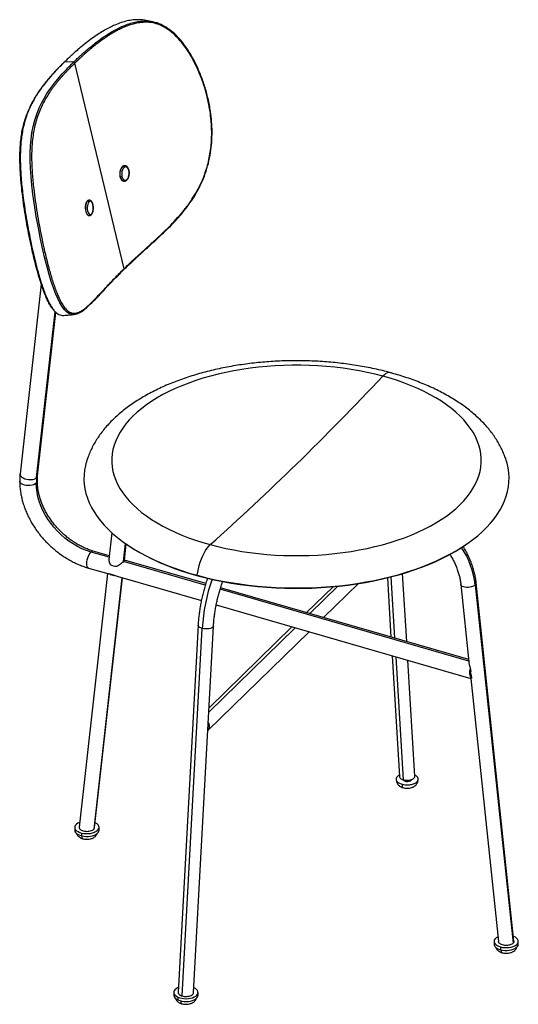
# Paper-space layout '_Trimetric' of a CAD drawing. Header units: millimetres. Extents: x -251 to 201, y -106 to 785.
import ezdxf

# ---------------------------------------------------------------- set-up
doc = ezdxf.new("R2010")
doc.units = ezdxf.units.MM

psp = doc.layouts.new('_Trimetric')

# ---------------------------------------------------------------- linework, layer by layer
at = {"color": 7, "linetype": 'Continuous', "lineweight": 25}
for p, q in [((-130.45, 783.21), (-130.76, 783.29)), ((-130.76, 783.26), (-130.47, 783.19)), ((-130.13, 783.11), (-128.38, 782.68)), ((-210.38, 746.73), (-213.78, 743.36)), ((-210.34, 746.77), (-210.38, 746.73)), ((-201.97, 746.59), (-210.13, 746.84)), ((-156.18, 559.69), (-200.9, 745.67)), ((-155.28, 652.95), (-155.68, 652.98)), ((-159.47, 642.85), (-159.84, 642.88)), ((-156.66, 639.01), (-156.26, 638.98)), ((-189.2, 621.02), (-189.65, 621.02)), ((-187.73, 621.82), (-188.17, 621.82)), ((-188.07, 607.82), (-187.63, 607.82)), ((-231.16, 545.89), (-250.35, 374.23)), ((-235.36, 370.71), (-218.6, 520.7)), ((-234.44, 372.45), (-217.94, 520.15)), ((-167.13, 320.77), (-169.84, 296.5)), ((-169.6, 298.61), (-186.1, 303.37)), ((-169.44, 300.03), (-184.01, 304.23)), ((-156.57, 294.84), (-154.76, 311.01)), ((-155.82, 295.87), (-154.17, 310.6)), ((-153.78, 310.33), (-152.98, 309.78)), ((152.98, 309.78), (153.78, 310.33)), ((-82.58, 273.48), (-156.57, 294.84)), ((-82.18, 274.84), (-155.8, 296.09)), ((-188.45, 288.86), (-170.98, 283.82)), ((-171.25, 283.89), (-196.89, 54.4)), ((-158.21, 280.13), (-183.65, 52.48)), ((-182.85, 53.95), (-157.6, 279.95)), ((-169.71, 283.8), (-164.09, 282.18)), ((-161.52, 281.09), (-86.19, 259.34)), ((-89.37, 281.88), (-89.84, 282.28)), ((82.29, 280.05), (85.54, 226.42)), ((89.14, 225.38), (85.77, 280.93)), ((99.81, 222.29), (96.09, 283.8)), ((156.12, 204.57), (-69.13, 269.6)), ((155.96, 206.09), (-68.73, 270.95)), ((33.05, 271.96), (9.02, 248.51)), ((37.35, 272.38), (12.01, 247.64)), ((24.49, 244.04), (56, 274.79)), ((148.81, 273.91), (156.5, 200.94)), ((161.93, 273.59), (196.1, -50.72)), ((196.89, -48.85), (162.74, 275.37)), ((-72.7, 255.45), (157.87, 188.88)), ((-89.19, 237.12), (-107.2, -95.13)), ((-103.48, -98.43), (-85.45, 234.2)), ((-93.19, -95.3), (-75.21, 236.37)), ((-1.16, 234.79), (-79.44, 158.39)), ((-4.15, 235.65), (-79.22, 162.38)), ((-80.34, 141.73), (11.32, 231.19)), ((86.57, 209.47), (93.19, 100.23)), ((96.91, 97.16), (90.16, 208.43)), ((107.2, 100.49), (100.84, 205.34)), ((157.36, 198.74), (157.72, 195.35)), ((157.77, 188.91), (182.85, -49.21)), ((158.04, 192.28), (158.4, 188.89)), ((98.33, 96.9), (98.33, 95.97)), ((-200.87, 54.17), (-200.87, 51.6)), ((-178.87, 51.6), (-178.87, 54.17)), ((-194.6, 49.06), (-194.6, 46.49)), ((178.87, -49.03), (178.87, -51.6)), ((200.87, -51.6), (200.87, -49.03)), ((184.74, -54.04), (184.74, -56.61)), ((-111.19, -95.22), (-111.19, -97.79)), ((-89.19, -97.79), (-89.19, -95.22)), ((-107.44, -99.48), (-107.44, -102.05))]:
    psp.add_line(p, q, dxfattribs=at)
at = {"color": 7, "linetype": 'Continuous', "lineweight": 25, "flags": 128}
for points in [[(-201.47, 518.38), (-201.63, 518.35), (-203.93, 518.49), (-206.13, 519.27), (-208.24, 520.69), (-210.3, 522.74), (-212.31, 525.43), (-214.29, 528.75), (-216.26, 532.7), (-218.2, 537.28), (-220.14, 542.47), (-222.08, 548.26), (-224, 554.61), (-225.91, 561.51), (-227.79, 568.89), (-229.64, 576.71), (-231.78, 586.55), (-233.8, 596.74), (-235.66, 607.07), (-237.29, 617.33), (-238.68, 627.35), (-239.62, 635.42), (-240.34, 643.16), (-240.84, 650.56), (-241.1, 657.62), (-241.12, 664.34), (-240.89, 670.76), (-240.39, 676.9), (-239.61, 682.83), (-238.51, 688.57), (-237.08, 694.19), (-235.26, 699.76), (-233.01, 705.33), (-231, 709.55), (-228.67, 713.85), (-225.97, 718.28), (-222.85, 722.88), (-219.21, 727.72), (-214.91, 732.94), (-212.13, 736.08), (-208.98, 739.5), (-208.08, 740.44), (-207.14, 741.41), (-206.14, 742.44), (-205.08, 743.51), (-203.75, 744.85), (-201.97, 746.59), (-201.97, 746.59)], [(-155.69, 652.98), (-155.9, 652.98), (-156.79, 652.79), (-157.65, 652.25), (-158.43, 651.4), (-159.11, 650.28), (-159.63, 648.94), (-159.99, 647.46), (-160.15, 645.9), (-160.11, 644.35), (-159.88, 642.88)], [(-159.47, 642.85), (-159.7, 644.32), (-159.74, 645.88), (-159.57, 647.43), (-159.22, 648.92), (-158.7, 650.25), (-158.02, 651.37), (-157.24, 652.22), (-156.38, 652.76), (-155.49, 652.95), (-155.32, 652.95)], [(-151.78, 648.58), (-152.21, 649.87), (-152.83, 650.9), (-153.6, 651.59), (-154.45, 651.89), (-155.34, 651.78), (-156.2, 651.27), (-156.98, 650.4), (-157.62, 649.22), (-158.08, 647.81), (-158.32, 646.28), (-158.33, 644.72), (-158.12, 643.24)], [(-159.88, 642.88), (-159.46, 641.57), (-158.88, 640.48), (-158.16, 639.66), (-157.34, 639.16), (-156.67, 639.01)], [(-158.12, 643.24), (-157.68, 641.94), (-157.06, 640.92), (-156.3, 640.23), (-155.44, 639.93), (-154.55, 640.04), (-153.69, 640.55), (-152.91, 641.42), (-152.28, 642.6), (-151.82, 644), (-151.58, 645.54), (-151.56, 647.1), (-151.78, 648.58)], [(-189.65, 621.02), (-190.24, 620.14), (-190.72, 619), (-191.07, 617.64), (-191.28, 616.15), (-191.33, 614.58), (-191.21, 613.03), (-190.95, 611.57), (-190.54, 610.27), (-190.01, 609.2), (-189.38, 608.41), (-188.69, 607.94), (-188.07, 607.82)], [(-187.61, 607.82), (-188.25, 607.95), (-188.94, 608.42), (-189.56, 609.2), (-190.09, 610.28), (-190.5, 611.57), (-190.77, 613.03), (-190.88, 614.59), (-190.84, 616.15), (-190.63, 617.64), (-190.28, 619), (-189.79, 620.14), (-189.2, 621.02)], [(-188.1, 620.14), (-188.68, 619.24), (-189.13, 618.04), (-189.42, 616.62), (-189.54, 615.07), (-189.47, 613.51), (-189.21, 612.04), (-188.79, 610.76), (-188.23, 609.76), (-187.58, 609.1), (-186.87, 608.83), (-186.16, 608.97), (-185.49, 609.51)], [(-185.49, 609.51), (-184.91, 610.41), (-184.45, 611.62), (-184.16, 613.04), (-184.05, 614.58), (-184.12, 616.14), (-184.37, 617.61), (-184.79, 618.89), (-185.35, 619.9), (-186, 620.55), (-186.71, 620.82), (-187.43, 620.68), (-188.1, 620.14)], [(78.09, 462.49), (71.17, 464.26), (64.1, 465.87), (56.9, 467.31), (49.57, 468.58), (42.14, 469.67), (34.61, 470.59), (27.01, 471.32), (19.36, 471.87), (11.66, 472.24), (3.94, 472.42), (-3.79, 472.43), (-11.51, 472.24), (-19.21, 471.88), (-26.86, 471.33), (-34.46, 470.6), (-41.99, 469.69), (-49.43, 468.6), (-56.76, 467.34), (-63.96, 465.9), (-71.04, 464.3), (-77.96, 462.52), (-84.71, 460.59), (-91.29, 458.49), (-97.67, 456.25), (-103.84, 453.85), (-109.79, 451.31), (-115.5, 448.63), (-120.97, 445.81), (-126.18, 442.87), (-131.12, 439.81), (-135.78, 436.63), (-140.15, 433.35), (-144.23, 429.97), (-147.99, 426.49), (-151.44, 422.92), (-154.56, 419.28), (-157.36, 415.57), (-159.82, 411.8), (-161.94, 407.97), (-163.71, 404.09), (-165.14, 400.18), (-166.21, 396.24), (-166.92, 392.27), (-167.28, 388.3), (-167.29, 384.32), (-166.93, 380.34), (-166.22, 376.37), (-165.16, 372.43), (-163.74, 368.52), (-161.98, 364.64), (-159.86, 360.81), (-157.41, 357.04), (-154.62, 353.32), (-151.5, 349.68), (-148.06, 346.12), (-144.3, 342.64), (-140.24, 339.25), (-135.87, 335.97), (-131.21, 332.79), (-126.28, 329.72), (-121.07, 326.78), (-115.61, 323.96), (-109.9, 321.28), (-103.96, 318.73), (-97.79, 316.33), (-91.41, 314.08), (-84.84, 311.99), (-78.09, 310.05)], [(85.07, 465.6), (84.95, 465.63), (83.7, 465.74), (82.36, 465.47), (80.97, 464.83), (79.54, 463.83), (78.09, 462.49)], [(-78.09, 310.05), (-71.17, 308.27), (-64.1, 306.66), (-56.9, 305.22), (-49.57, 303.95), (-42.14, 302.86), (-34.61, 301.95), (-27.01, 301.22), (-19.36, 300.66), (-11.66, 300.3), (-3.94, 300.11), (3.79, 300.11), (11.51, 300.29), (19.21, 300.66), (26.86, 301.2), (34.46, 301.93), (41.99, 302.84), (49.43, 303.93), (56.76, 305.19), (63.96, 306.63), (71.04, 308.24), (77.96, 310.01), (84.71, 311.95), (91.29, 314.04), (97.67, 316.29), (103.84, 318.69), (109.79, 321.23), (115.5, 323.91), (120.97, 326.72), (126.18, 329.66), (131.12, 332.73), (135.78, 335.9), (140.15, 339.19), (144.23, 342.57), (147.99, 346.05), (151.44, 349.61), (154.56, 353.25), (157.36, 356.96), (159.82, 360.74), (161.94, 364.57), (163.71, 368.44), (165.14, 372.35), (166.21, 376.3), (166.92, 380.26), (167.28, 384.24), (167.29, 388.22), (166.93, 392.2), (166.22, 396.16), (165.16, 400.1), (163.74, 404.02), (161.98, 407.89), (159.86, 411.72), (157.41, 415.5), (154.62, 419.21), (151.5, 422.85), (148.06, 426.42), (144.3, 429.9), (140.24, 433.28), (135.87, 436.57), (131.21, 439.75), (126.28, 442.81), (121.07, 445.75), (115.61, 448.57), (109.9, 451.25), (103.96, 453.8), (97.79, 456.2), (91.41, 458.45), (84.84, 460.55), (78.09, 462.49)], [(-190.35, 384.74), (-191.12, 381.81), (-191.93, 377.57), (-192.39, 373.31), (-192.49, 369.04), (-192.24, 364.78), (-191.62, 360.52), (-190.66, 356.28), (-189.34, 352.07), (-187.67, 347.89), (-185.65, 343.76), (-183.29, 339.67), (-180.59, 335.63), (-177.55, 331.66), (-174.19, 327.77), (-170.5, 323.94), (-166.5, 320.21), (-162.19, 316.57), (-157.58, 313.02), (-152.67, 309.58), (-147.49, 306.26), (-142.03, 303.05), (-136.31, 299.96), (-130.33, 297.01), (-124.12, 294.19), (-117.67, 291.51), (-111.01, 288.97), (-104.14, 286.59), (-97.08, 284.36), (-89.84, 282.28)], [(-89.84, 282.28), (-82.43, 280.37), (-74.87, 278.63), (-67.17, 277.06), (-59.35, 275.65), (-51.42, 274.43), (-43.39, 273.38), (-35.28, 272.5), (-27.1, 271.81), (-18.88, 271.3), (-10.62, 270.98), (-2.34, 270.83), (5.94, 270.87), (14.21, 271.09), (22.46, 271.5), (30.67, 272.09), (38.81, 272.86), (46.89, 273.81), (54.88, 274.94), (62.76, 276.24), (70.54, 277.72), (78.18, 279.37), (85.67, 281.18), (93.01, 283.16), (100.17, 285.31), (107.15, 287.6), (113.93, 290.05), (120.5, 292.65), (126.85, 295.4), (132.96, 298.27), (138.83, 301.29), (144.44, 304.43), (149.78, 307.69), (154.84, 311.06), (159.62, 314.55), (164.1, 318.14), (168.28, 321.82), (172.14, 325.6), (175.69, 329.45), (178.91, 333.38), (181.8, 337.38), (184.36, 341.44), (186.57, 345.55), (188.44, 349.71), (189.96, 353.9), (191.12, 358.12), (191.93, 362.37), (192.39, 366.63), (192.49, 370.9), (192.24, 375.16), (191.62, 379.42), (190.66, 383.65), (190.36, 384.7)], [(-235.63, 365.68), (-236.64, 364.92), (-237.96, 364.29), (-239.51, 363.83), (-241.22, 363.56), (-243, 363.49), (-244.78, 363.62), (-246.44, 363.96), (-247.92, 364.48), (-249.14, 365.16), (-250.04, 365.95), (-250.57, 366.84), (-250.71, 367.61)], [(-250.35, 374.23), (-250.35, 374.13), (-250.22, 373.13), (-249.7, 372.13), (-248.81, 371.2), (-247.6, 370.38), (-246.13, 369.7), (-244.47, 369.21), (-242.71, 368.92), (-240.93, 368.85), (-239.22, 369.02), (-237.68, 369.39), (-236.37, 369.97), (-235.36, 370.71)], [(-186.1, 303.37), (-190.22, 304.72), (-194.3, 306.39), (-198.32, 308.36), (-202.25, 310.62), (-206.07, 313.16), (-209.74, 315.96), (-213.26, 318.99), (-216.59, 322.25), (-219.71, 325.71), (-222.59, 329.34), (-225.23, 333.13), (-227.6, 337.04), (-229.69, 341.05), (-231.48, 345.13), (-232.96, 349.26), (-234.13, 353.41), (-234.96, 357.55), (-235.47, 361.65), (-235.63, 365.68)], [(-235.36, 370.71), (-234.7, 371.59), (-234.44, 372.45)], [(-188.45, 288.86), (-188.65, 288.94), (-189.22, 289.44), (-189.64, 290.3), (-189.89, 291.48), (-189.96, 292.9), (-189.84, 294.51), (-189.54, 296.22), (-189.07, 297.95), (-188.46, 299.61), (-187.73, 301.11), (-186.94, 302.39), (-186.1, 303.37)], [(-152.98, 309.78), (-151.88, 309.04), (-146.72, 305.73), (-141.29, 302.54), (-135.6, 299.47), (-129.66, 296.53), (-123.47, 293.72), (-117.06, 291.06), (-110.43, 288.53), (-103.6, 286.16), (-96.58, 283.94), (-89.37, 281.88)], [(-89.84, 282.28), (-89.41, 285.24), (-88.81, 288.25), (-88.05, 291.25), (-87.14, 294.21), (-86.11, 297.07), (-84.95, 299.8), (-83.7, 302.35), (-82.36, 304.69), (-80.97, 306.77), (-79.54, 308.56), (-78.09, 310.05)], [(-89.37, 281.88), (-82, 279.98), (-74.48, 278.25), (-66.82, 276.68), (-59.04, 275.29), (-51.15, 274.07), (-43.16, 273.02), (-35.09, 272.15), (-26.96, 271.47), (-18.78, 270.96), (-10.56, 270.63), (-2.33, 270.49), (5.91, 270.53), (14.14, 270.75), (22.34, 271.16), (30.51, 271.74), (38.61, 272.51), (46.64, 273.45), (54.59, 274.58), (62.44, 275.87), (70.17, 277.34), (77.77, 278.98), (85.23, 280.79), (92.53, 282.76), (99.65, 284.89), (106.6, 287.18), (113.34, 289.61), (119.88, 292.2), (126.19, 294.93), (132.27, 297.79), (138.11, 300.79), (143.69, 303.91), (149, 307.16), (152.98, 309.78)], [(161.93, 273.59), (161.05, 272.91), (159.91, 272.31), (158.55, 271.83), (157.06, 271.49), (155.5, 271.31), (153.96, 271.3), (152.51, 271.45), (151.22, 271.76), (150.16, 272.22), (149.38, 272.8), (148.92, 273.47), (148.81, 273.9)], [(-85.45, 234.2), (-86.75, 234.64), (-87.81, 235.18), (-88.6, 235.81), (-89.07, 236.47), (-89.19, 237.13)], [(-75.21, 236.36), (-75.21, 236.33), (-75.44, 235.67), (-76.01, 235.06), (-76.89, 234.54), (-78.03, 234.13), (-79.39, 233.84), (-80.88, 233.71), (-82.44, 233.72), (-83.99, 233.89), (-85.45, 234.2)], [(98.33, 95.97), (99.51, 95.76), (100.76, 95.75), (101.96, 95.94), (102.98, 96.31), (103.73, 96.83), (104.12, 97.39)], [(-196.41, 58.73), (-196.66, 58.63), (-198.13, 57.91), (-199.33, 57.07), (-200.2, 56.13), (-200.72, 55.11), (-200.87, 54.07), (-200.65, 53.03), (-200.05, 52.03), (-199.12, 51.11), (-197.86, 50.28), (-196.34, 49.59), (-194.6, 49.06)], [(-194.6, 49.06), (-192.69, 48.7), (-190.69, 48.52), (-188.66, 48.54), (-186.67, 48.75), (-184.79, 49.15), (-183.08, 49.72), (-181.61, 50.43), (-180.42, 51.28), (-179.54, 52.22), (-179.02, 53.23), (-178.87, 54.28), (-179.1, 55.32), (-179.69, 56.32), (-180.62, 57.24), (-181.88, 58.07), (-182.36, 58.32)], [(-200.87, 51.6), (-200.87, 51.5), (-200.65, 50.46), (-200.05, 49.46), (-199.12, 48.53), (-197.86, 47.71), (-196.34, 47.02), (-194.6, 46.49)], [(-194.6, 46.49), (-192.69, 46.13), (-190.69, 45.95), (-188.66, 45.97), (-186.67, 46.18), (-184.79, 46.58), (-183.08, 47.14), (-181.61, 47.86), (-180.42, 48.71), (-179.54, 49.65), (-179.02, 50.66), (-178.87, 51.6)], [(184.74, -54.04), (186.61, -54.44), (188.6, -54.66), (190.63, -54.68), (192.63, -54.52), (194.54, -54.16), (196.29, -53.63), (197.82, -52.95), (199.08, -52.13), (200.03, -51.2), (200.63, -50.2), (200.87, -49.16), (200.73, -48.12), (200.22, -47.11), (199.36, -46.16), (198.17, -45.31), (196.7, -44.59), (196.43, -44.48)], [(182.39, -44.88), (181.92, -45.12), (180.66, -45.94), (179.71, -46.86), (179.11, -47.86), (178.87, -48.9), (179.01, -49.94), (179.52, -50.95), (180.38, -51.9), (181.57, -52.75), (183.04, -53.47), (184.74, -54.04)], [(178.87, -51.6), (179.01, -52.51), (179.52, -53.52), (180.38, -54.47), (181.57, -55.32), (183.04, -56.04), (184.74, -56.61)], [(184.74, -56.61), (186.61, -57.01), (188.6, -57.23), (190.63, -57.25), (192.63, -57.09), (194.54, -56.73), (196.29, -56.2), (197.82, -55.52), (199.08, -54.7), (200.03, -53.77), (200.63, -52.77), (200.87, -51.74), (200.87, -51.6)], [(-106.96, -90.75), (-107.76, -91.11), (-109.1, -91.89), (-110.13, -92.79), (-110.83, -93.78), (-111.16, -94.81), (-111.12, -95.85), (-110.71, -96.88), (-109.94, -97.84), (-108.84, -98.72), (-107.44, -99.48)], [(-107.44, -99.48), (-105.8, -100.09), (-103.97, -100.54), (-102, -100.81), (-99.98, -100.88), (-97.96, -100.77), (-96.02, -100.46), (-94.22, -99.98), (-92.62, -99.33), (-91.29, -98.54), (-90.25, -97.65), (-89.56, -96.66), (-89.22, -95.63), (-89.26, -94.59), (-89.67, -93.56), (-90.44, -92.6), (-91.54, -91.72), (-92.94, -90.96)], [(-107.44, -102.05), (-105.8, -102.66), (-103.97, -103.11), (-102, -103.38), (-99.98, -103.46), (-97.96, -103.34), (-96.02, -103.03), (-94.22, -102.55), (-92.62, -101.9), (-91.29, -101.12), (-90.25, -100.22), (-89.56, -99.23), (-89.22, -98.2), (-89.19, -97.79)]]:
    psp.add_lwpolyline(points, dxfattribs=at)
at = {"color": 7, "linetype": 'Continuous', "lineweight": 25}
for centre, radius, start, end in [((-159.34, 644.97), 2.12, 266.59153, 305.35996), ((-155.11, 643.21), 4.37, 184.69894, 255.24563), ((-151.93, 648.84), 0.303, 299.93414, 4.57408), ((-188.09, 619.91), 1.91, 92.5342, 144.44793), ((-187.64, 619.9), 1.92, 93.28203, 144.38623), ((-189.24, 619.84), 1.19, 14.94296, 88.10036), ((-186.19, 609.31), 0.727, 320.89846, 16.24553), ((-2042.93, 2465.03), 2917, 314.45527, 316.6458), ((-1785.64, 2219.17), 2561.34, 311.80989, 314.1988), ((-190.32, 365.72), 45.32, 173.67117, 180.04629), ((-237.32, 367.68), 2.61, 310.20385, 358.52898), ((-184.33, 302.04), 2.22, 81.70039, 143.08494), ((83.25, 264.11), 79.25, 6.86929, 33.20644), ((83.61, 223.45), 169.4, 160.96585, 176.36208), ((160.6, 275.27), 2.14, 308.54046, 2.80773), ((98.78, 98.84), 2.9, 210.62588, 260.988), ((-105.92, -96.93), 5.34, 189.26282, 253.43212)]:
    psp.add_arc(centre, radius, start, end, dxfattribs=at)
for points, knots in [([(-137.12, 784.44), (-137.46, 784.52), (-139.39, 784.99), (-143.05, 785.18), (-148.12, 785), (-153.4, 784.1), (-158.92, 782.54), (-164.17, 780.49), (-169.16, 778.13), (-173.9, 775.55), (-178.86, 772.51), (-184.09, 768.98), (-189.63, 764.88), (-194.56, 760.93), (-198.91, 757.22), (-201.65, 754.79), (-203.57, 753.04), (-204.64, 752.06), (-205.74, 751.03), (-206.97, 749.88), (-208.44, 748.47), (-209.52, 747.43), (-210.13, 746.84)], [0, 0, 0, 0, 0.012153, 0.069878, 0.129628, 0.192323, 0.259164, 0.331078, 0.389142, 0.451233, 0.518256, 0.590875, 0.67042, 0.758874, 0.813429, 0.873374, 0.890047, 0.907401, 0.925652, 0.944852, 0.968732, 1, 1, 1, 1]), ([(-130.76, 783.29), (-131.82, 783.49), (-133.94, 783.89), (-136.06, 784.29), (-137.11, 784.49)], [0, 0, 0, 0, 0.499992, 1, 1, 1, 1]), ([(-201.97, 746.59), (-201.33, 747.22), (-200.21, 748.31), (-198.66, 749.78), (-197.38, 750.98), (-196.21, 752.07), (-195.09, 753.09), (-194, 754.08), (-192.35, 755.56), (-190.16, 757.47), (-186.44, 760.62), (-181.86, 764.28), (-176.43, 768.29), (-171.3, 771.75), (-166.43, 774.71), (-161.78, 777.22), (-156.88, 779.52), (-151.72, 781.5), (-146.3, 782.99), (-141.11, 783.83), (-136.13, 783.94), (-132.68, 783.74), (-130.94, 783.31), (-130.76, 783.26)], [0, 0, 0, 0, 0.0339087, 0.0590514, 0.0798056, 0.0994836, 0.1181734, 0.1361729, 0.1537224, 0.1996681, 0.2422983, 0.3311832, 0.4111184, 0.4840963, 0.5514576, 0.6138701, 0.6722462, 0.7445726, 0.811836, 0.8749801, 0.9352253, 0.9935105, 1, 1, 1, 1]), ([(-156.18, 559.69), (-154.87, 560.97), (-152.35, 563.41), (-148.43, 567.09), (-144.49, 570.74), (-140.43, 574.45), (-136.27, 578.22), (-132.07, 582.03), (-127.18, 586.5), (-121.65, 591.63), (-115.42, 597.68), (-109.18, 604.16), (-102.98, 611.21), (-97.31, 618.55), (-92.29, 626.1), (-87.98, 633.79), (-84.56, 641.34), (-81.97, 648.49), (-80.06, 655.11), (-78.58, 661.91), (-77.55, 668.76), (-76.95, 675.66), (-76.76, 682.44), (-76.94, 689.21), (-77.51, 696.53), (-78.59, 704.45), (-80.26, 712.85), (-82.51, 721.57), (-85.41, 730.47), (-88.99, 739.46), (-93.1, 748), (-97.71, 756.01), (-102.56, 762.97), (-107.6, 768.89), (-112.72, 773.73), (-118.24, 777.7), (-124.09, 780.61), (-130.22, 782.38), (-135.95, 782.91), (-141.17, 782.61), (-145.78, 781.82), (-150.37, 780.56), (-154.87, 778.93), (-159.31, 776.95), (-163.6, 774.74), (-167.78, 772.32), (-171.98, 769.66), (-176.25, 766.71), (-180.53, 763.54), (-184.72, 760.22), (-188.11, 757.39), (-190.84, 755.03), (-192.91, 753.18), (-194.97, 751.31), (-196.93, 749.49), (-198.91, 747.61), (-200.2, 746.35), (-200.9, 745.67)], [0, 0, 0, 0, 0.018835, 0.036102, 0.054213, 0.07199, 0.089649, 0.107754, 0.125072, 0.150393, 0.175068, 0.199977, 0.225131, 0.24993, 0.27076, 0.291673, 0.312389, 0.327882, 0.343348, 0.358897, 0.374777, 0.390192, 0.406075, 0.421449, 0.437294, 0.457817, 0.478655, 0.499633, 0.524459, 0.54932, 0.574226, 0.59914, 0.624026, 0.644859, 0.665864, 0.686524, 0.707338, 0.728101, 0.749003, 0.764599, 0.780242, 0.795462, 0.811626, 0.827296, 0.842989, 0.858692, 0.874385, 0.891439, 0.909309, 0.926638, 0.944198, 0.953219, 0.962736, 0.972088, 0.981359, 0.989929, 1, 1, 1, 1]), ([(-156.32, 559.03), (-155.02, 560.29), (-152.62, 562.61), (-149.23, 565.8), (-146.43, 568.4), (-144.12, 570.53), (-142.06, 572.41), (-139.1, 575.11), (-135.1, 578.74), (-129.66, 583.67), (-123.77, 589.11), (-117.43, 595.15), (-111.36, 601.3), (-105.63, 607.59), (-100.3, 614.03), (-95.17, 621.04), (-90.38, 628.68), (-86.1, 636.96), (-82.5, 645.79), (-79.7, 655.04), (-77.76, 664.53), (-76.67, 674.11), (-76.37, 683.6), (-76.78, 692.92), (-77.94, 703.02), (-80, 713.8), (-83.09, 725.08), (-86.62, 734.92), (-90.32, 743.43), (-94.05, 750.73), (-98.17, 757.62), (-102.7, 764.03), (-107.64, 769.82), (-111.83, 773.73), (-115, 776.19), (-117.1, 777.66), (-119.6, 779.21), (-122.7, 780.79), (-126.26, 782.24), (-128.83, 782.83), (-130.12, 783.13)], [0, 0, 0, 0, 0.025533, 0.04697, 0.064313, 0.077589, 0.089405, 0.10143, 0.130497, 0.159764, 0.194644, 0.229468, 0.264248, 0.293911, 0.323726, 0.35344, 0.383107, 0.413024, 0.442655, 0.472279, 0.502184, 0.531879, 0.561697, 0.591444, 0.621049, 0.660615, 0.700379, 0.739918, 0.769537, 0.799175, 0.828942, 0.858782, 0.888459, 0.918208, 0.928199, 0.938355, 0.950554, 0.965335, 0.982747, 1, 1, 1, 1]), ([(-210.13, 746.84), (-210.78, 746.2), (-211.91, 745.08), (-213.42, 743.58), (-214.64, 742.33), (-215.73, 741.21), (-216.76, 740.14), (-217.75, 739.1), (-219.21, 737.54), (-221.08, 735.49), (-224.12, 732.02), (-227.6, 727.82), (-231.35, 722.85), (-234.55, 718.15), (-237.32, 713.65), (-239.71, 709.27), (-241.98, 704.55), (-244.09, 699.41), (-245.97, 693.75), (-247.45, 688.04), (-248.59, 682.21), (-249.42, 676.19), (-249.94, 669.96), (-250.2, 663.45), (-250.19, 656.65), (-249.94, 649.52), (-249.45, 642.06), (-248.74, 634.26), (-247.74, 625.6), (-246.44, 616.09), (-244.81, 605.83), (-242.97, 595.53), (-240.96, 585.37), (-238.95, 576.08), (-236.98, 567.74), (-235.09, 560.36), (-233.18, 553.46), (-231.25, 547.11), (-229.31, 541.32), (-227.36, 536.13), (-225.4, 531.56), (-223.42, 527.62), (-221.42, 524.3), (-219.38, 521.68), (-217.88, 520.09), (-217.05, 519.58), (-216.92, 519.5)], [0, 0, 0, 0, 0.013435, 0.023384, 0.031604, 0.039398, 0.046801, 0.05393, 0.060882, 0.079081, 0.095964, 0.13117, 0.162829, 0.191731, 0.218404, 0.243117, 0.266223, 0.294856, 0.321447, 0.3464, 0.370181, 0.393156, 0.415705, 0.438203, 0.460957, 0.484258, 0.508335, 0.533339, 0.559343, 0.591797, 0.625327, 0.659571, 0.693998, 0.728074, 0.755928, 0.783081, 0.809463, 0.835008, 0.859716, 0.883643, 0.906878, 0.92957, 0.951878, 0.97398, 0.996102, 1, 1, 1, 1]), ([(-200.9, 745.67), (-201.64, 744.94), (-203.04, 743.57), (-205.06, 741.53), (-207.03, 739.51), (-209, 737.43), (-210.91, 735.35), (-212.76, 733.27), (-214.63, 731.1), (-216.52, 728.83), (-218.42, 726.45), (-220.27, 724.03), (-222.05, 721.58), (-224.3, 718.31), (-226.91, 714.19), (-229.77, 709.02), (-232.35, 703.56), (-234.63, 697.67), (-236.57, 691.27), (-238.12, 684.25), (-239.21, 676.6), (-239.82, 668.33), (-239.94, 660.33), (-239.73, 652.82), (-239.34, 646), (-238.77, 639.09), (-237.9, 630.8), (-236.66, 621.13), (-234.99, 610.24), (-233.11, 599.47), (-231.06, 588.9), (-229.12, 579.87), (-227.39, 572.37), (-225.88, 566.24), (-224.33, 560.33), (-222.71, 554.55), (-221.04, 549.04), (-219.28, 543.77), (-217.49, 538.89), (-215.42, 533.89), (-213.06, 529.09), (-210.38, 524.87), (-207.85, 522.06), (-205.49, 520.38), (-203.32, 519.53), (-201.11, 519.31), (-198.65, 519.71), (-195.88, 520.86), (-192.81, 522.83), (-189.66, 525.39), (-186.44, 528.36), (-183.11, 531.7), (-179.68, 535.28), (-176.12, 539.08), (-172.43, 543.02), (-168.62, 547.07), (-164.67, 551.18), (-160.58, 555.37), (-157.67, 558.23), (-156.18, 559.69)], [0, 0, 0, 0, 0.010804, 0.020289, 0.030091, 0.040551, 0.050654, 0.060173, 0.07037, 0.081495, 0.09206, 0.103374, 0.114407, 0.124916, 0.146192, 0.166635, 0.187195, 0.207888, 0.228516, 0.249221, 0.270157, 0.290901, 0.311797, 0.327509, 0.343139, 0.358534, 0.374524, 0.399347, 0.424268, 0.449314, 0.474397, 0.499368, 0.515038, 0.530419, 0.546189, 0.561543, 0.577493, 0.592968, 0.608842, 0.624247, 0.645326, 0.66606, 0.686779, 0.70236, 0.718243, 0.733902, 0.749634, 0.770186, 0.7913, 0.812184, 0.832915, 0.853474, 0.87484, 0.8952, 0.915993, 0.937388, 0.957594, 0.978239, 1, 1, 1, 1]), ([(-213.78, 743.36), (-213.96, 743.17), (-215.26, 741.89), (-217.36, 739.69), (-219.91, 736.96), (-221.95, 734.69), (-223.72, 732.66), (-225.52, 730.53), (-227.37, 728.27), (-229.17, 725.97), (-230.82, 723.77), (-232.71, 721.14), (-234.58, 718.4), (-235.87, 716.29), (-236.37, 715.45)], [0, 0, 0, 0, 0.021022, 0.1476234, 0.2504651, 0.3298242, 0.4016449, 0.4749967, 0.5633591, 0.6469526, 0.7211535, 0.7948289, 0.9192119, 1, 1, 1, 1]), ([(-210.13, 746.84), (-210.18, 746.83), (-210.26, 746.82), (-210.34, 746.78), (-210.37, 746.75), (-210.38, 746.73)], [0, 0, 0, 0, 0.52556, 0.808478, 1, 1, 1, 1]), ([(-201.97, 746.59), (-201.86, 746.57), (-201.69, 746.55), (-201.47, 746.43), (-201.3, 746.32), (-201.16, 746.17), (-201, 745.96), (-200.94, 745.79), (-200.9, 745.67)], [0, 0, 0, 0, 0.2394568, 0.3683607, 0.5, 0.6316393, 0.7605432, 1, 1, 1, 1]), ([(-219.28, 521.6), (-219.39, 521.7), (-220.21, 522.43), (-221.69, 524.46), (-223.73, 527.71), (-225.71, 531.61), (-227.64, 536.05), (-229.48, 540.87), (-231.27, 546.11), (-233.18, 552.24), (-235.2, 559.39), (-237.3, 567.55), (-239.42, 576.55), (-241.55, 586.43), (-243.64, 597.15), (-245.56, 608.11), (-247.25, 619.16), (-248.6, 629.67), (-249.62, 639.65), (-250.27, 648.99), (-250.55, 657.43), (-250.48, 664.84), (-250.15, 671.3), (-249.55, 677.45), (-248.63, 683.49), (-247.36, 689.43), (-245.73, 695.18), (-243.81, 700.54), (-241.67, 705.55), (-239.27, 710.28), (-237.51, 713.48), (-236.5, 715.05), (-236.42, 715.18)], [0, 0, 0, 0, 0.004587, 0.033664, 0.062982, 0.092825, 0.121803, 0.151603, 0.180372, 0.210017, 0.248822, 0.28795, 0.327044, 0.373543, 0.420514, 0.467483, 0.514074, 0.560152, 0.599096, 0.638574, 0.677414, 0.706908, 0.73619, 0.765725, 0.795054, 0.828039, 0.862229, 0.895842, 0.928988, 0.963014, 0.997126, 1, 1, 1, 1]), ([(-151.63, 648.86), (-151.69, 649.1), (-151.87, 649.79), (-152.31, 650.81), (-152.99, 651.79), (-153.78, 652.47), (-154.58, 652.87), (-155.11, 652.9), (-155.34, 652.91)], [0, 0, 0, 0, 0.1073003, 0.3114168, 0.518409, 0.7007587, 0.8743451, 1, 1, 1, 1]), ([(-156.21, 639.02), (-156.1, 639), (-155.68, 638.94), (-154.93, 639.16), (-154.05, 639.64), (-153.25, 640.4), (-152.55, 641.41), (-151.99, 642.65), (-151.59, 644.04), (-151.37, 645.51), (-151.34, 647), (-151.47, 648.12), (-151.6, 648.72), (-151.63, 648.86)], [0, 0, 0, 0, 0.03208, 0.127733, 0.223551, 0.323865, 0.429206, 0.536943, 0.644545, 0.75175, 0.85888, 0.966341, 1, 1, 1, 1]), ([(-185.62, 608.85), (-185.5, 609), (-185.15, 609.44), (-184.69, 610.35), (-184.28, 611.6), (-184.02, 613), (-183.91, 614.47), (-183.96, 615.95), (-184.16, 617.38), (-184.51, 618.71), (-185.01, 619.88), (-185.63, 620.8), (-186.35, 621.43), (-187.07, 621.79), (-187.56, 621.79), (-187.76, 621.79)], [0, 0, 0, 0, 0.045718, 0.1299042, 0.214889, 0.2989386, 0.3821963, 0.4651701, 0.548328, 0.6320945, 0.7171534, 0.8043317, 0.8799272, 0.948912, 1, 1, 1, 1]), ([(-187.6, 607.85), (-187.53, 607.84), (-187.19, 607.81), (-186.59, 608.04), (-186.01, 608.43), (-185.71, 608.75), (-185.62, 608.85)], [0, 0, 0, 0, 0.083724, 0.455314, 0.825897, 1, 1, 1, 1]), ([(-201.5, 518.36), (-200.69, 518.49), (-199.16, 518.74), (-197.07, 519.64), (-195.28, 520.61), (-193.6, 521.71), (-191.96, 522.94), (-189.6, 524.88), (-186.44, 527.79), (-182.62, 531.67), (-178.87, 535.62), (-175.29, 539.45), (-172.49, 542.44), (-170.48, 544.57), (-169.11, 546.02), (-167.41, 547.81), (-165.29, 550.01), (-162.73, 552.64), (-159.72, 555.69), (-157.5, 557.87), (-156.32, 559.03)], [0, 0, 0, 0, 0.057224, 0.107687, 0.151753, 0.193786, 0.234895, 0.275217, 0.370043, 0.465114, 0.545613, 0.625957, 0.700827, 0.724104, 0.750896, 0.785352, 0.827477, 0.87728, 0.934779, 1, 1, 1, 1]), ([(-156.18, 559.69), (-156.17, 559.58), (-156.14, 559.41), (-156.2, 559.21), (-156.26, 559.1), (-156.31, 559.05), (-156.32, 559.04)], [0, 0, 0, 0, 0.440549, 0.6777042, 0.9198922, 1, 1, 1, 1]), ([(-219.14, 521.31), (-218.94, 521.07), (-218.32, 520.36), (-217.68, 519.89), (-217.24, 519.58)], [0, 0, 0, 0, 0.3244097, 1, 1, 1, 1]), ([(-216.92, 519.5), (-216.34, 519.1), (-215.02, 518.18), (-212.93, 517.52), (-211.42, 517.55), (-210.66, 517.56)], [0, 0, 0, 0, 0.286799, 0.641763, 1, 1, 1, 1]), ([(-210.66, 517.55), (-209.13, 517.69), (-206.06, 517.96), (-203, 518.23), (-201.47, 518.36)], [0, 0, 0, 0, 0.500008, 1, 1, 1, 1]), ([(85.07, 465.6), (83.82, 465.94), (80.22, 466.9), (74.17, 468.36), (66.89, 469.94), (59.51, 471.35), (52.04, 472.59), (44.5, 473.67), (36.88, 474.57), (29.22, 475.3), (21.51, 475.86), (13.77, 476.25), (6.01, 476.47), (-1.76, 476.52), (-9.53, 476.39), (-17.28, 476.1), (-25, 475.63), (-32.69, 474.99), (-40.33, 474.18), (-47.91, 473.2), (-55.41, 472.06), (-62.84, 470.74), (-70.17, 469.26), (-77.39, 467.61), (-84.5, 465.79), (-91.49, 463.81), (-98.34, 461.66), (-105.04, 459.35), (-111.59, 456.88), (-117.97, 454.24), (-124.18, 451.45), (-130.19, 448.49), (-136.01, 445.38), (-141.62, 442.1), (-147, 438.67), (-152.14, 435.09), (-157.04, 431.35), (-161.67, 427.48), (-166.02, 423.47), (-170.07, 419.33), (-173.82, 415.08), (-177.25, 410.73), (-180.35, 406.28), (-183.12, 401.77), (-185.55, 397.19), (-187.64, 392.56), (-189.24, 388.43), (-190, 385.8), (-190.3, 384.77)], [0, 0, 0, 0, 0.011805, 0.034071, 0.0563, 0.078495, 0.10066, 0.122799, 0.144914, 0.167011, 0.189092, 0.211162, 0.233224, 0.255283, 0.277342, 0.299403, 0.321471, 0.343549, 0.365641, 0.387751, 0.409882, 0.432039, 0.454227, 0.476448, 0.498707, 0.521008, 0.543354, 0.565749, 0.588195, 0.610694, 0.633246, 0.655849, 0.6785, 0.70119, 0.723907, 0.74663, 0.769329, 0.791971, 0.814516, 0.83692, 0.859136, 0.881122, 0.902838, 0.924258, 0.945366, 0.966163, 0.986662, 1, 1, 1, 1]), ([(190.33, 384.72), (189.96, 385.98), (189.11, 388.78), (187.44, 393.03), (185.4, 397.5), (183.03, 401.91), (180.36, 406.26), (177.37, 410.55), (174.08, 414.76), (170.47, 418.89), (166.56, 422.93), (162.36, 426.86), (157.86, 430.69), (153.09, 434.39), (148.05, 437.96), (142.76, 441.39), (137.23, 444.68), (131.48, 447.82), (125.52, 450.81), (119.36, 453.64), (113.02, 456.31), (106.51, 458.82), (99.83, 461.17), (93.13, 463.31), (88.17, 464.75), (85.51, 465.48), (85.07, 465.6)], [0, 0, 0, 0, 0.0325886, 0.0724037, 0.1126554, 0.15341, 0.194717, 0.2366051, 0.27908, 0.3221228, 0.3656913, 0.4097237, 0.4541442, 0.4988704, 0.54382, 0.588917, 0.6340953, 0.6792965, 0.7244716, 0.7695932, 0.814643, 0.8596099, 0.9044883, 0.9492768, 0.9916008, 1, 1, 1, 1]), ([(-250.35, 374.23), (-250.42, 373.47), (-250.65, 371.28), (-250.68, 369.05), (-250.71, 367.6)], [0, 0, 0, 0, 0.3505475, 1, 1, 1, 1]), ([(-250.71, 367.6), (-250.7, 366.82), (-250.68, 364.62), (-250.41, 360.96), (-249.82, 356.64), (-248.94, 352.29), (-247.79, 347.94), (-246.36, 343.6), (-244.67, 339.31), (-242.71, 335.07), (-240.51, 330.91), (-238.06, 326.84), (-235.39, 322.87), (-232.5, 319.04), (-229.4, 315.35), (-226.11, 311.82), (-222.65, 308.46), (-219.02, 305.29), (-215.24, 302.32), (-211.34, 299.56), (-207.31, 297.03), (-203.19, 294.74), (-198.98, 292.7), (-194.71, 290.92), (-191.19, 289.68), (-189.09, 289.05), (-188.45, 288.86)], [0, 0, 0, 0, 0.023868, 0.067033, 0.110259, 0.153574, 0.196956, 0.240387, 0.283852, 0.327339, 0.370838, 0.414343, 0.457851, 0.50136, 0.544871, 0.588387, 0.631908, 0.675437, 0.718976, 0.762527, 0.806092, 0.849671, 0.893263, 0.936865, 0.980468, 1, 1, 1, 1]), ([(-234.71, 367.6), (-234.7, 368.18), (-234.69, 369.83), (-234.54, 371.42), (-234.44, 372.45)], [0, 0, 0, 0, 0.350478, 1, 1, 1, 1]), ([(-184.01, 304.23), (-184.63, 304.42), (-186.46, 304.97), (-189.52, 306.08), (-193.17, 307.64), (-196.77, 309.45), (-200.31, 311.5), (-203.77, 313.77), (-207.13, 316.25), (-210.36, 318.93), (-213.46, 321.8), (-216.4, 324.83), (-219.17, 328.01), (-221.75, 331.33), (-224.13, 334.75), (-226.29, 338.27), (-228.22, 341.86), (-229.91, 345.5), (-231.36, 349.18), (-232.56, 352.86), (-233.5, 356.52), (-234.18, 360.16), (-234.59, 363.68), (-234.7, 366.15), (-234.71, 367.42), (-234.71, 367.6)], [0, 0, 0, 0, 0.023531, 0.069831, 0.116139, 0.162435, 0.208728, 0.255024, 0.301324, 0.347629, 0.393936, 0.440241, 0.48654, 0.532826, 0.579095, 0.625343, 0.671568, 0.717771, 0.763955, 0.810127, 0.856296, 0.902478, 0.948698, 0.992762, 1, 1, 1, 1]), ([(162.74, 275.37), (162.65, 276.15), (162.39, 278.36), (161.74, 282.02), (160.72, 286.34), (159.41, 290.64), (157.84, 294.92), (156, 299.15), (153.9, 303.3), (152.17, 306.42), (151.07, 308.1), (150.83, 308.47)], [0, 0, 0, 0, 0.069683, 0.197246, 0.324912, 0.452724, 0.58064, 0.708622, 0.836645, 0.964687, 1, 1, 1, 1]), ([(-169.77, 296.46), (-169.82, 296.18), (-169.94, 295.39), (-169.71, 294.42), (-169.44, 293.53), (-169.22, 292.93), (-168.93, 292.39), (-168.78, 292.11)], [0, 0, 0, 0, 0.206354, 0.602328, 0.625029, 0.800738, 1, 1, 1, 1]), ([(-163.16, 290.49), (-162.54, 290.79), (-161.29, 291.38), (-159.47, 292.54), (-158.06, 293.56), (-157.11, 294.33), (-156.74, 294.67), (-156.57, 294.84)], [0, 0, 0, 0, 0.249016, 0.498984, 0.749156, 0.876633, 1, 1, 1, 1]), ([(-156.57, 294.84), (-156.42, 294.99), (-156.12, 295.3), (-155.86, 295.66), (-155.88, 295.78), (-155.89, 295.83)], [0, 0, 0, 0, 0.341898, 0.695182, 1, 1, 1, 1]), ([(138.83, 301.25), (139.19, 300.7), (140.3, 298.97), (141.94, 295.98), (143.73, 292.32), (145.27, 288.61), (146.56, 284.89), (147.58, 281.17), (148.36, 277.49), (148.67, 275.09), (148.81, 273.91)], [0, 0, 0, 0, 0.063478, 0.197765, 0.331996, 0.466177, 0.600324, 0.734455, 0.868607, 1, 1, 1, 1]), ([(-168.78, 292.11), (-168.39, 291.86), (-167.6, 291.36), (-165.71, 290.71), (-164.12, 290.57), (-163.16, 290.49)], [0, 0, 0, 0, 0.2771788, 0.5621446, 1, 1, 1, 1]), ([(-170.92, 283.85), (-170.84, 283.82), (-170.61, 283.73), (-170.06, 283.78), (-169.71, 283.8)], [0, 0, 0, 0, 0.346969, 1, 1, 1, 1]), ([(-169.71, 283.8), (-169.4, 283.58), (-169.04, 283.36), (-168.21, 282.97), (-167.75, 282.79), (-166.76, 282.51), (-166.23, 282.4), (-165.16, 282.24), (-164.62, 282.2), (-164.09, 282.18)], [0, 0, 0, 0, 0.25, 0.25, 0.5, 0.5, 0.75, 0.75, 1, 1, 1, 1]), ([(-164.09, 282.18), (-163.51, 281.88), (-162.64, 281.42), (-161.83, 281.21), (-161.55, 281.15)], [0, 0, 0, 0, 0.667646, 1, 1, 1, 1]), ([(-80.58, 279.74), (-80.59, 279.72), (-81.12, 278.24), (-82.07, 275.24), (-83.43, 270.73), (-84.65, 266.18), (-85.74, 261.6), (-86.69, 257.02), (-87.51, 252.46), (-88.19, 247.94), (-88.71, 243.46), (-89.03, 239.86), (-89.15, 237.77), (-89.19, 237.12)], [0, 0, 0, 0, 0.001286, 0.106869, 0.21238, 0.317859, 0.423347, 0.528873, 0.634477, 0.740204, 0.846102, 0.952222, 1, 1, 1, 1]), ([(-75.21, 236.37), (-75.17, 237.04), (-75.05, 239), (-74.75, 242.34), (-74.27, 246.39), (-73.64, 250.51), (-72.88, 254.7), (-71.99, 258.91), (-70.98, 263.13), (-69.84, 267.33), (-68.58, 271.49), (-67.55, 274.64), (-66.92, 276.37), (-66.77, 276.77)], [0, 0, 0, 0, 0.053304, 0.154394, 0.25574, 0.357344, 0.45915, 0.561106, 0.663161, 0.765273, 0.867396, 0.969473, 1, 1, 1, 1]), ([(156.45, 201.63), (156.51, 201.18), (156.66, 200.22), (157.12, 199.25), (157.36, 198.74)], [0, 0, 0, 0, 0.468785, 1, 1, 1, 1]), ([(157.36, 198.74), (157.19, 198.03), (156.85, 196.56), (156.7, 194.24), (156.87, 191.95), (157.42, 189.97), (158.08, 189.24), (158.4, 188.89)], [0, 0, 0, 0, 0.17697, 0.367241, 0.563483, 0.790106, 1, 1, 1, 1]), ([(158.04, 192.28), (157.91, 192.79), (157.69, 193.71), (157.71, 194.84), (157.72, 195.35)], [0, 0, 0, 0, 0.5600187, 1, 1, 1, 1]), ([(158.4, 188.89), (158.33, 188.88), (158.24, 188.87), (158.04, 188.86), (158.01, 188.9), (157.98, 188.94)], [0, 0, 0, 0, 0.309345, 0.40439, 1, 1, 1, 1]), ([(-79.96, 148.72), (-79.68, 148.07), (-79.09, 146.67), (-79.05, 144.63), (-79.51, 142.88), (-80.12, 142.06), (-80.42, 141.66)], [0, 0, 0, 0, 0.256488, 0.55082, 0.780707, 1, 1, 1, 1]), ([(93.12, 101.4), (92.88, 101.28), (92.17, 100.93), (91.3, 100.21), (90.54, 99.27), (90.17, 98.27), (90.18, 97.26), (90.58, 96.26), (91.34, 95.32), (92.45, 94.48), (93.84, 93.76), (94.96, 93.41), (95.53, 93.24)], [0, 0, 0, 0, 0.052559, 0.157872, 0.263091, 0.368404, 0.473623, 0.578935, 0.684155, 0.789467, 0.89471, 1, 1, 1, 1]), ([(93.27, 100.23), (93.26, 100.08), (93.22, 99.59), (93.85, 98.7), (95.07, 97.76), (96.35, 97.34), (96.91, 97.16)], [0, 0, 0, 0, 0.117596, 0.388257, 0.730054, 1, 1, 1, 1]), ([(95.53, 93.24), (96.12, 93.09), (97.31, 92.81), (99.26, 92.63), (101.23, 92.63), (103.16, 92.84), (104.99, 93.23), (106.62, 93.8), (108.01, 94.52), (109.09, 95.37), (109.84, 96.31), (110.21, 97.31), (110.21, 98.33), (109.81, 99.32), (109.04, 100.26), (108.13, 100.98), (107.4, 101.34), (107.14, 101.46)], [0, 0, 0, 0, 0.068766, 0.137563, 0.206315, 0.275127, 0.343878, 0.412691, 0.481442, 0.550254, 0.619006, 0.687818, 0.756569, 0.825382, 0.894133, 0.962945, 1, 1, 1, 1]), ([(96.91, 97.16), (97.52, 97.02), (98.9, 96.72), (101.13, 96.72), (103.28, 97.06), (105.1, 97.7), (106.48, 98.65), (107.2, 99.64), (107.14, 100.26), (107.12, 100.49)], [0, 0, 0, 0, 0.1354735, 0.3070057, 0.4428378, 0.5928675, 0.7511789, 0.9094902, 1, 1, 1, 1]), ([(90.2, 97.79), (90.25, 97.11), (90.35, 95.58), (91.36, 93.37), (92.98, 91.72), (94.78, 90.65), (95.85, 90.3), (96.4, 90.12)], [0, 0, 0, 0, 0.186256, 0.421977, 0.696948, 0.845802, 1, 1, 1, 1]), ([(95.53, 93.24), (95.54, 92.72), (95.58, 91.7), (95.84, 90.74), (96.13, 90.25), (96.32, 90.16), (96.4, 90.12)], [0, 0, 0, 0, 0.359183, 0.712446, 0.868993, 1, 1, 1, 1]), ([(96.4, 90.12), (96.93, 89.99), (97.96, 89.76), (99.98, 89.6), (102.16, 89.69), (104.16, 90.13), (105.49, 90.62), (106.72, 91.24), (107.82, 92.08), (108.78, 93.2), (109.51, 94.45), (110.07, 96.02), (110.14, 97.18), (110.18, 97.79)], [0, 0, 0, 0, 0.0914524, 0.1748386, 0.3169106, 0.4269361, 0.504656, 0.5643258, 0.659235, 0.7248433, 0.8039338, 0.8963602, 1, 1, 1, 1]), ([(-196.78, 54.4), (-196.82, 54.13), (-196.92, 53.53), (-196.26, 52.58), (-195.05, 51.65), (-193.2, 50.93), (-191, 50.55), (-188.8, 50.55), (-186.65, 50.89), (-184.82, 51.54), (-184, 52.19), (-183.65, 52.48)], [0, 0, 0, 0, 0.079909, 0.184462, 0.299944, 0.4218, 0.543656, 0.659137, 0.76369, 0.895723, 1, 1, 1, 1]), ([(-183.65, 52.48), (-183.35, 52.8), (-182.92, 53.27), (-182.95, 53.78), (-182.96, 53.95)], [0, 0, 0, 0, 0.667512, 1, 1, 1, 1]), ([(-199.24, 48.72), (-199.06, 48.26), (-198.56, 46.91), (-197.07, 45.53), (-195.29, 44.46), (-194.21, 44.11), (-193.67, 43.93)], [0, 0, 0, 0, 0.196546, 0.578756, 0.785664, 1, 1, 1, 1]), ([(-194.5, 46.52), (-194.49, 46.19), (-194.46, 45.36), (-194.23, 44.55), (-193.93, 44.06), (-193.75, 43.97), (-193.67, 43.93)], [0, 0, 0, 0, 0.264987, 0.670178, 0.849736, 1, 1, 1, 1]), ([(-193.67, 43.93), (-193.13, 43.81), (-192.11, 43.57), (-190.09, 43.41), (-187.91, 43.51), (-185.91, 43.95), (-184.57, 44.43), (-183.34, 45.05), (-182.24, 45.89), (-181.3, 47.01), (-180.7, 47.95), (-180.5, 48.6), (-180.43, 48.8)], [0, 0, 0, 0, 0.109066, 0.208513, 0.377948, 0.509165, 0.601854, 0.673016, 0.786205, 0.86445, 0.958773, 1, 1, 1, 1]), ([(196.1, -50.72), (195.74, -51.01), (194.93, -51.66), (193.09, -52.31), (190.94, -52.66), (188.74, -52.65), (186.55, -52.28), (184.69, -51.56), (183.49, -50.62), (182.88, -49.81), (182.93, -49.34), (182.95, -49.21)], [0, 0, 0, 0, 0.1087203, 0.2463785, 0.3553866, 0.4757887, 0.6028368, 0.729885, 0.850287, 0.9592952, 1, 1, 1, 1]), ([(196.8, -48.85), (196.83, -49.16), (196.9, -49.81), (196.37, -50.41), (196.1, -50.72)], [0, 0, 0, 0, 0.471913, 1, 1, 1, 1]), ([(180.48, -54.43), (180.66, -54.91), (181.17, -56.28), (182.67, -57.67), (184.45, -58.75), (185.53, -59.1), (186.08, -59.28)], [0, 0, 0, 0, 0.203691, 0.582502, 0.78757, 1, 1, 1, 1]), ([(185.24, -56.7), (185.25, -57.02), (185.29, -57.85), (185.52, -58.65), (185.81, -59.15), (185.99, -59.23), (186.08, -59.27)], [0, 0, 0, 0, 0.263171, 0.669363, 0.849365, 1, 1, 1, 1]), ([(186.08, -59.28), (186.61, -59.4), (187.64, -59.64), (189.66, -59.8), (191.84, -59.7), (193.83, -59.26), (195.17, -58.77), (196.4, -58.15), (197.5, -57.31), (198.45, -56.19), (199.05, -55.23), (199.27, -54.55), (199.34, -54.33)], [0, 0, 0, 0, 0.108445, 0.207325, 0.375795, 0.506263, 0.598424, 0.669181, 0.781725, 0.859524, 0.95331, 1, 1, 1, 1]), ([(-107.11, -95.13), (-107.14, -95.36), (-107.19, -95.92), (-106.55, -96.88), (-105.31, -97.82), (-104.04, -98.24), (-103.48, -98.43)], [0, 0, 0, 0, 0.165832, 0.421697, 0.74481, 1, 1, 1, 1]), ([(-103.48, -98.43), (-102.87, -98.56), (-101.48, -98.86), (-99.25, -98.87), (-97.11, -98.52), (-95.28, -97.88), (-93.92, -96.93), (-93.22, -96.01), (-93.26, -95.46), (-93.27, -95.3)], [0, 0, 0, 0, 0.1393779, 0.3158538, 0.4556006, 0.6099543, 0.7728283, 0.9357023, 1, 1, 1, 1]), ([(-109.51, -100.79), (-109.35, -101.21), (-108.86, -102.52), (-107.39, -103.86), (-105.61, -104.94), (-104.54, -105.29), (-103.99, -105.46)], [0, 0, 0, 0, 0.183218, 0.571768, 0.782108, 1, 1, 1, 1]), ([(-104.83, -102.86), (-104.81, -103.19), (-104.78, -104.03), (-104.55, -104.84), (-104.25, -105.34), (-104.07, -105.42), (-103.99, -105.46)], [0, 0, 0, 0, 0.267647, 0.671371, 0.85028, 1, 1, 1, 1]), ([(-103.99, -105.46), (-103.45, -105.59), (-102.43, -105.82), (-100.41, -105.99), (-98.23, -105.89), (-96.23, -105.45), (-94.89, -104.96), (-93.67, -104.34), (-92.56, -103.5), (-91.62, -102.38), (-91.03, -101.47), (-90.83, -100.84), (-90.78, -100.66)], [0, 0, 0, 0, 0.109581, 0.209496, 0.379731, 0.511566, 0.604692, 0.67619, 0.789913, 0.868527, 0.963295, 1, 1, 1, 1])]:
    psp.add_open_spline(points, degree=3, knots=knots, dxfattribs=at)

doc.saveas('drawing.dxf')
